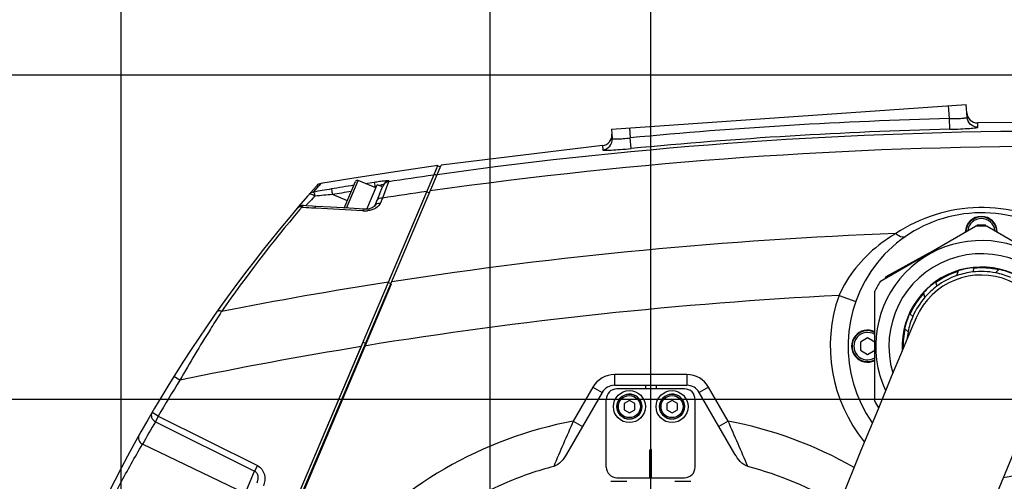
# Model space of a CAD drawing. Header units: millimetres. Extents: x 0 to 12486, y 0 to 8400.
# Tile 103 of 111: x 6408 to 6685, y 6526 to 6655. Entities that reach past the tile are written whole.
import ezdxf

# ---------------------------------------------------------------- set-up
doc = ezdxf.new("R2010")
doc.units = ezdxf.units.MM
doc.header["$LTSCALE"] = 653.4
doc.linetypes.add('CENTER', pattern=[0.6, 0.375, -0.075, 0.075, -0.075])
doc.layers.get('0').update_dxf_attribs({"linetype": 'CONTINUOUS'})
for name, color, linetype in [('03__ASM_ALL_CURVES', 7, 'CONTINUOUS'), ('1_DXF_AXIS', 7, 'CONTINUOUS'), ('304102000126DXF_CONTINUOUS_LINE', 7, 'CONTINUOUS'), ('304102000127DXF_CONTINUOUS_LINE', 7, 'CONTINUOUS'), ('304104000572DXF_CONTINUOUS_LINE', 7, 'CONTINUOUS'), ('304105000344DXF_CONTINUOUS_LINE', 7, 'CONTINUOUS'), ('304106000106DXF_CONTINUOUS_LINE', 7, 'CONTINUOUS'), ('304109000080DXF_CONTINUOUS_LINE', 7, 'CONTINUOUS'), ('304109000082DXF_CONTINUOUS_LINE', 7, 'CONTINUOUS'), ('304109000083DXF_CONTINUOUS_LINE', 7, 'CONTINUOUS'), ('501023000020DXF_CONTINUOUS_LINE', 7, 'CONTINUOUS'), ('501023000054DXF_CONTINUOUS_LINE', 7, 'CONTINUOUS'), ('501023000062DXF_CONTINUOUS_LINE', 7, 'CONTINUOUS'), ('501024000008DXF_CONTINUOUS_LINE', 7, 'CONTINUOUS'), ('504001000007DXF_CONTINUOUS_LINE', 7, 'CONTINUOUS'), ('504021000002DXF_CONTINUOUS_LINE', 7, 'CONTINUOUS'), ('604006000001DXF_CONTINUOUS_LINE', 7, 'CONTINUOUS'), ('604006000002DXF_CONTINUOUS_LINE', 7, 'CONTINUOUS'), ('DRW0004_DXF_DIMENSION', 7, 'CONTINUOUS'), ('R25-1800XIANDXF_CONTINUOUS_LINE', 7, 'CONTINUOUS')]:
    doc.layers.add(name, color=color, linetype=linetype)
doc.styles.get("Standard").update_dxf_attribs({"font": 'txt', "width": 0.7})
doc.dimstyles.new('DIMSTYLE_10', dxfattribs={"dimtxt": 100, "dimasz": 60, "dimexe": 1.5, "dimexo": 0, "dimgap": 1.25, "dimtad": 0, "dimtih": 1, "dimtoh": 1, "dimdsep": 46, "dimtxsty": 'Standard', "dimblk": '_FILLED', "dimblk1": '_FILLED', "dimblk2": '_FILLED', "dimcen": 0.09, "dimclrt": 5, "dimazin": 2, "dimtp": 0.1, "dimtm": 0.1, "dimtfac": 1, "dimtofl": 0, "dimtmove": 0, "dimatfit": 3, "dimldrblk": '_FILLED', "dimfxl": 0, "dimtolj": 1, "dimarcsym": 0})
doc.dimstyles.new('DIMSTYLE_13', dxfattribs={"dimtxt": 100, "dimasz": 60, "dimexe": 1.5, "dimexo": 0, "dimgap": 1.25, "dimtad": 0, "dimtih": 1, "dimtoh": 1, "dimdsep": 46, "dimtxsty": 'Standard', "dimblk": '_FILLED', "dimblk1": '_FILLED', "dimblk2": '_FILLED', "dimcen": 0.09, "dimclrt": 5, "dimazin": 2, "dimtp": 2, "dimtm": 2, "dimtfac": 1, "dimtofl": 0, "dimtmove": 0, "dimatfit": 3, "dimldrblk": '_FILLED', "dimfxl": 0, "dimtolj": 1, "dimarcsym": 0})
doc.dimstyles.new('DIMSTYLE_14', dxfattribs={"dimtxt": 100, "dimasz": 60, "dimexe": 1.5, "dimexo": 0, "dimgap": 1.25, "dimtad": 0, "dimtih": 1, "dimtoh": 1, "dimdsep": 46, "dimtxsty": 'Standard', "dimblk": '_FILLED', "dimblk1": '_FILLED', "dimblk2": '_FILLED', "dimcen": 0.09, "dimclrt": 5, "dimazin": 2, "dimtp": 0.3, "dimtm": 0.3, "dimtfac": 1, "dimtofl": 0, "dimtmove": 0, "dimatfit": 3, "dimldrblk": '_FILLED', "dimfxl": 0, "dimtolj": 1, "dimarcsym": 0})
doc.dimstyles.new('DIMSTYLE_2', dxfattribs={"dimtxt": 100, "dimasz": 60, "dimexe": 1.5, "dimexo": 0, "dimgap": 1.25, "dimtad": 1, "dimdsep": 46, "dimtxsty": 'Standard', "dimblk": '_FILLED', "dimblk1": '_FILLED', "dimblk2": '_FILLED', "dimcen": 0.09, "dimclrt": 5, "dimazin": 2, "dimtp": 0.5, "dimtm": 0.5, "dimtfac": 1, "dimtofl": 0, "dimtmove": 0, "dimatfit": 3, "dimldrblk": '_FILLED', "dimfxl": 0, "dimtolj": 1, "dimarcsym": 0})
doc.dimstyles.new('DIMSTYLE_6', dxfattribs={"dimtxt": 100, "dimasz": 60, "dimexe": 1.5, "dimexo": 0, "dimgap": 1.25, "dimtad": 1, "dimdsep": 46, "dimtxsty": 'Standard', "dimblk": '_FILLED', "dimblk1": '_FILLED', "dimblk2": '_FILLED', "dimcen": 0.09, "dimclrt": 5, "dimazin": 2, "dimtp": 0.3, "dimtm": 0.3, "dimtfac": 1, "dimtofl": 0, "dimtmove": 0, "dimatfit": 3, "dimldrblk": '_FILLED', "dimfxl": 0, "dimtolj": 1, "dimarcsym": 0})
doc.dimstyles.new('DIMSTYLE_8', dxfattribs={"dimtxt": 100, "dimasz": 60, "dimexe": 1.5, "dimexo": 0, "dimgap": 1.25, "dimtad": 1, "dimdec": 1, "dimdsep": 46, "dimtxsty": 'Standard', "dimblk": '_FILLED', "dimblk1": '_FILLED', "dimblk2": '_FILLED', "dimcen": 0.09, "dimclrt": 5, "dimazin": 2, "dimtp": 0.3, "dimtm": 0.3, "dimtfac": 1, "dimtdec": 1, "dimtofl": 0, "dimtmove": 0, "dimatfit": 3, "dimldrblk": '_FILLED', "dimfxl": 0, "dimtolj": 1, "dimarcsym": 0})
doc.dimstyles.new('DIMSTYLE_9', dxfattribs={"dimtxt": 100, "dimasz": 60, "dimexe": 1.5, "dimexo": 0, "dimgap": 1.25, "dimtad": 0, "dimtih": 1, "dimtoh": 1, "dimdsep": 46, "dimtxsty": 'Standard', "dimblk": '_FILLED', "dimblk1": '_FILLED', "dimblk2": '_FILLED', "dimcen": 0.09, "dimclrt": 5, "dimazin": 2, "dimtp": 1.2, "dimtm": 1.2, "dimtfac": 1, "dimtofl": 0, "dimtmove": 0, "dimatfit": 3, "dimldrblk": '_FILLED', "dimfxl": 0, "dimtolj": 1, "dimarcsym": 0})

# ---------------------------------------------------------------- blocks, each defined once
blk = doc.blocks.new('_FILLED')
at = {"color": 0, "linetype": 'ByBlock'}
blk.add_solid([(0, 0), (-1, 0.1167), (-1, -0.1167)], dxfattribs=at)
blk = doc.blocks.new('*D12')
at = {"layer": 'DRW0004_DXF_DIMENSION', "color": 2, "linetype": 'Continuous'}
for p, q in [((6436.31, 5944.41), (6436.31, 6725.31)), ((6585.31, 6675.96), (6585.31, 6725.31)), ((6436.31, 6695.31), (6131.27, 6695.31)), ((6131.27, 6695.31), (6510.81, 6695.31)), ((6685.31, 6695.31), (6510.81, 6695.31)), ((6585.31, 6695.31), (6685.31, 6695.31))]:
    blk.add_line(p, q, dxfattribs=at)
at = {"layer": 'DRW0004_DXF_DIMENSION', "color": 2, "linetype": 'Continuous', "xscale": 60, "yscale": 60, "zscale": 60}
blk.add_blockref('_FILLED', (6436.31, 6695.31), dxfattribs=at)
at = {"layer": 'DRW0004_DXF_DIMENSION', "color": 2, "linetype": 'Continuous', "xscale": 60, "yscale": 60, "zscale": 60, "rotation": 180}
blk.add_blockref('_FILLED', (6585.31, 6695.31), dxfattribs=at)
at = {"layer": 'DRW0004_DXF_DIMENSION', "color": 5, "linetype": 'Continuous', "insert": (6341.27, 6820.31), "char_height": 100, "width": 210, "attachment_point": 3, "line_spacing_factor": 0.9}
blk.add_mtext('149', dxfattribs=at)
blk = doc.blocks.new('*D13')
at = {"layer": 'DRW0004_DXF_DIMENSION', "color": 2, "linetype": 'Continuous'}
for p, q in [((6010.02, 6639.77), (6010.02, 6978.86)), ((6010.02, 6978.86), (6010.02, 6594.16)), ((6744.91, 6639.77), (5980.02, 6639.77)), ((6010.02, 6448.55), (6010.02, 6594.16)), ((7316.7, 6548.55), (5980.02, 6548.55)), ((6010.02, 6548.55), (6010.02, 6448.55))]:
    blk.add_line(p, q, dxfattribs=at)
at = {"layer": 'DRW0004_DXF_DIMENSION', "color": 2, "linetype": 'Continuous', "xscale": 60, "yscale": 60, "zscale": 60}
for p, rotation in [((6010.02, 6639.77), 270), ((6010.02, 6548.55), 90)]:
    blk.add_blockref('_FILLED', p, dxfattribs=dict(at, rotation=rotation))
at = {"layer": 'DRW0004_DXF_DIMENSION', "color": 5, "linetype": 'Continuous', "insert": (5885.02, 6698.86), "char_height": 100, "width": 280, "attachment_point": 1, "rotation": 90, "line_spacing_factor": 0.9}
blk.add_mtext('91.2', dxfattribs=at)
blk = doc.blocks.new('*D14')
at = {"layer": 'DRW0004_DXF_DIMENSION', "color": 2, "linetype": 'Continuous'}
for p, q in [((5755.84, 6548.55), (5755.84, 6648.55)), ((5755.84, 6648.55), (5755.84, 6488.55)), ((7316.7, 6548.55), (5725.84, 6548.55)), ((5755.84, 6118.27), (5755.84, 6488.55)), ((6162.72, 6428.55), (5725.84, 6428.55)), ((5755.84, 6428.55), (5755.84, 6118.27))]:
    blk.add_line(p, q, dxfattribs=at)
at = {"layer": 'DRW0004_DXF_DIMENSION', "color": 2, "linetype": 'Continuous', "xscale": 60, "yscale": 60, "zscale": 60}
for p, rotation in [((5755.84, 6548.55), 270), ((5755.84, 6428.55), 90)]:
    blk.add_blockref('_FILLED', p, dxfattribs=dict(at, rotation=rotation))
at = {"layer": 'DRW0004_DXF_DIMENSION', "color": 5, "linetype": 'Continuous', "insert": (5630.84, 6328.27), "char_height": 100, "width": 210, "attachment_point": 3, "rotation": 90, "line_spacing_factor": 0.9}
blk.add_mtext('120', dxfattribs=at)
blk = doc.blocks.new('*D27')
at = {"layer": 'DRW0004_DXF_DIMENSION', "color": 2, "linetype": 'Continuous'}
blk.add_line((6585.31, 7291.93), (8725.51, 7291.93), dxfattribs=at)
at = {"layer": 'DRW0004_DXF_DIMENSION', "color": 5, "linetype": 'Continuous', "insert": (8775.51, 7416.93), "char_height": 100, "width": 490, "attachment_point": 1, "line_spacing_factor": 0.9}
blk.add_mtext('2240.38', dxfattribs=at)
blk = doc.blocks.new('*D28')
at = {"layer": 'DRW0004_DXF_DIMENSION', "color": 2, "linetype": 'Continuous'}
for p, q in [((6665.09, 7522.51), (6665.09, 7558.67)), ((6540.12, 7345.86), (6665.09, 7522.51)), ((6540.12, 5925.75), (6540.12, 7345.86))]:
    blk.add_line(p, q, dxfattribs=at)
at = {"layer": 'DRW0004_DXF_DIMENSION', "color": 5, "linetype": 'Continuous', "insert": (6540.09, 7608.67), "char_height": 100, "width": 420, "attachment_point": 1, "rotation": 90, "line_spacing_factor": 0.9}
blk.add_mtext('103.81', dxfattribs=at)
blk = doc.blocks.new('*D29')
at = {"layer": 'DRW0004_DXF_DIMENSION', "color": 2, "linetype": 'Continuous'}
blk.add_line((6436.31, 5944.41), (6436.31, 7558.67), dxfattribs=at)
at = {"layer": 'DRW0004_DXF_DIMENSION', "color": 5, "linetype": 'Continuous', "insert": (6311.31, 7608.67), "char_height": 100, "width": 70, "attachment_point": 1, "rotation": 90, "line_spacing_factor": 0.9}
blk.add_mtext('0', dxfattribs=at)
blk = doc.blocks.new('*D30')
at = {"layer": 'DRW0004_DXF_DIMENSION', "color": 2, "linetype": 'Continuous'}
blk.add_line((8288.69, 5588.55), (8288.69, 7558.67), dxfattribs=at)
at = {"layer": 'DRW0004_DXF_DIMENSION', "color": 5, "linetype": 'Continuous', "insert": (8163.69, 7608.67), "char_height": 100, "width": 490, "attachment_point": 1, "rotation": 90, "line_spacing_factor": 0.9}
blk.add_mtext('1852.38', dxfattribs=at)
blk = doc.blocks.new('*D31')
at = {"layer": 'DRW0004_DXF_DIMENSION', "color": 2, "linetype": 'Continuous'}
blk.add_line((5421.73, 6389), (5421.73, 7558.67), dxfattribs=at)
at = {"layer": 'DRW0004_DXF_DIMENSION', "color": 5, "linetype": 'Continuous', "insert": (5296.73, 7608.67), "char_height": 100, "width": 490, "attachment_point": 1, "rotation": 90, "line_spacing_factor": 0.9}
blk.add_mtext('1014.58', dxfattribs=at)
blk = doc.blocks.new('*D32')
at = {"layer": 'DRW0004_DXF_DIMENSION', "color": 2, "linetype": 'Continuous'}
blk.add_line((4881.93, 5588.55), (4881.93, 7558.67), dxfattribs=at)
at = {"layer": 'DRW0004_DXF_DIMENSION', "color": 5, "linetype": 'Continuous', "insert": (4756.93, 7608.67), "char_height": 100, "width": 490, "attachment_point": 1, "rotation": 90, "line_spacing_factor": 0.9}
blk.add_mtext('1554.38', dxfattribs=at)

msp = doc.modelspace()

# ---------------------------------------------------------------- linework, layer by layer
at = {"color": 2, "linetype": 'Continuous'}
msp.add_arc((6585.31, 5588.549), 1703.38, 290, 180, dxfattribs=at)
at = {"layer": '03__ASM_ALL_CURVES', "color": 4, "linetype": 'Continuous'}
for p in [(6585.31, 5588.549), (7440.31, 6548.549)]:
    msp.add_line(p, (6585.31, 6548.549), dxfattribs=at)
msp.add_arc((6585.31, 5588.549), 1703.38, 290, 180, dxfattribs=at)
at = {"layer": '1_DXF_AXIS', "color": 7, "linetype": 'CENTER'}
msp.add_line((6585.31, 6428.549), (6585.31, 6675.962), dxfattribs=at)
at = {"layer": '304102000126DXF_CONTINUOUS_LINE', "color": 7, "linetype": 'Continuous'}
for p, q in [((6574.31, 6624.549), (6674.067, 6631.524)), ((6674.32, 6627.908), (6674.067, 6631.524)), ((6703.823, 6626.543), (6677.284, 6626.326)), ((6574.31, 6624.549), (6574.493, 6621.935)), ((6571.723, 6619.938), (6526.382, 6614.468)), ((6440.278, 6411.618), (6526.382, 6614.468)), ((6571.656, 6550.549), (6561.649, 6533.216)), ((6575.12, 6552.549), (6595.501, 6552.549)), ((6583.81, 6552.549), (6583.81, 6551.549)), ((6586.81, 6552.549), (6586.81, 6551.549)), ((6608.972, 6533.216), (6598.965, 6550.549))]:
    msp.add_line(p, q, dxfattribs=at)
at = {"layer": '304102000126DXF_CONTINUOUS_LINE', "color": 9, "linetype": 'Continuous'}
for p, q in [((6669.335, 6627.526), (6669.079, 6631.176)), ((6669.409, 6624.532), (6669.334, 6627.526)), ((6677.368, 6625.122), (6677.284, 6626.326)), ((6579.298, 6624.898), (6579.493, 6622.101)), ((6571.723, 6619.938), (6571.806, 6618.745)), ((6579.78, 6619.12), (6579.494, 6622.101)), ((6638.275, 6577.812), (6642.985, 6576.134)), ((6575.12, 6555.549), (6575.12, 6552.549)), ((6595.501, 6555.549), (6575.12, 6555.549)), ((6595.501, 6555.549), (6595.501, 6552.549)), ((6569.058, 6552.049), (6563.537, 6542.487)), ((6569.058, 6552.049), (6571.656, 6550.549)), ((6601.563, 6552.049), (6598.965, 6550.549)), ((6607.084, 6542.487), (6601.563, 6552.049)), ((6563.537, 6542.487), (6566.135, 6540.987)), ((6607.084, 6542.487), (6604.485, 6540.987))]:
    msp.add_line(p, q, dxfattribs=at)
at = {"layer": '304102000126DXF_CONTINUOUS_LINE', "color": 7, "linetype": 'Continuous'}
for centre, radius, start, end in [((6677.228, 6629.326), 3, 184.00034, 271.07023), ((6571.417, 6622.922), 3, 275.85065, 4), ((6575.12, 6548.549), 4, 90, 150), ((6595.501, 6548.549), 4, 30, 90), ((6585.129, 6428.116), 105.285, 59.65395, 74.87092)]:
    msp.add_arc(centre, radius, start, end, dxfattribs=at)
at = {"layer": '304102000126DXF_CONTINUOUS_LINE', "color": 9, "linetype": 'Continuous'}
for centre, radius, start, end in [((6700.946, 5357.31), 1270.61, 91.425619, 95.485091), ((6700.908, 5356.195), 1267.796, 90.034658, 97.964948), ((6700.945, 5357.33), 1267.594, 91.425621, 95.485097), ((6700.718, 5358.246), 1261.477, 90.025993, 98.085538), ((6700.718, 5358.246), 1237.819, 92.149588, 98.748038), ((6678.31, 6563.549), 42.5, 275.62652, 21.73669), ((6700.718, 5358.246), 1221.163, 92.931052, 99.232868), ((6678.31, 6563.549), 42.5, 160.39338, 219.24162), ((6575.12, 6548.549), 7, 90, 150), ((6595.501, 6548.549), 7, 30, 90), ((7525.217, 6117.79), 1051.283, 156.172782, 156.929358), ((5650.554, 6120.024), 1045.669, 23.068606, 23.829243), ((6585.041, 6427.818), 116.769, 60.49761, 79.11912)]:
    msp.add_arc(centre, radius, start, end, dxfattribs=at)
for points, knots in [([(6669.335, 6627.526), (6669.973, 6627.525), (6671.119, 6627.55), (6672.779, 6627.585), (6673.571, 6627.756), (6674.329, 6627.776), (6674.32, 6627.908)], [0, 0, 0, 0, 0.3813012, 0.7044919, 0.9205262, 1, 1, 1, 1]), ([(6677.368, 6625.122), (6676.627, 6625.108), (6675.075, 6625.675), (6674.371, 6627.169), (6674.32, 6627.908)], [0, 0, 0, 0, 0.5002019, 1, 1, 1, 1]), ([(6669.409, 6624.532), (6670.427, 6624.557), (6672.328, 6624.617), (6674.711, 6624.767), (6676.436, 6624.876), (6677.071, 6625.022), (6677.372, 6625.066), (6677.368, 6625.122)], [0, 0, 0, 0, 0.3817903, 0.7054756, 0.9218485, 0.9790069, 1, 1, 1, 1]), ([(6571.806, 6618.745), (6572.552, 6618.821), (6574.042, 6619.588), (6574.545, 6621.187), (6574.493, 6621.935)], [0, 0, 0, 0, 0.5002003, 1, 1, 1, 1]), ([(6574.493, 6621.935), (6574.502, 6621.801), (6575.252, 6621.869), (6576.066, 6621.783), (6577.717, 6621.931), (6578.859, 6622.031), (6579.493, 6622.101)], [0, 0, 0, 0, 0.0800114, 0.296091, 0.6189824, 1, 1, 1, 1]), ([(6571.806, 6618.745), (6571.809, 6618.688), (6572.113, 6618.683), (6572.764, 6618.613), (6574.487, 6618.715), (6576.872, 6618.853), (6578.766, 6619.022), (6579.78, 6619.12)], [0, 0, 0, 0, 0.0210942, 0.0783408, 0.2947313, 0.6183093, 1, 1, 1, 1]), ([(6701.139, 6596.065), (6694.227, 6600.371), (6677.539, 6605.025), (6661.035, 6599.754), (6654.289, 6595.194)], [0, 0, 0, 0, 0.5000033, 1, 1, 1, 1]), ([(6654.289, 6595.194), (6652.617, 6594.223), (6646.016, 6589.805), (6640.678, 6583.323), (6638.274, 6577.81)], [0, 0, 0, 0, 0.2432729, 1, 1, 1, 1]), ([(6654.288, 6595.194), (6654.541, 6594.989), (6655.284, 6594.444), (6656.476, 6594.043), (6657.004, 6594.408)], [0, 0, 0, 0, 0.3364703, 1, 1, 1, 1]), ([(6563.537, 6542.487), (6550.904, 6540.073), (6526.273, 6530.948), (6506.035, 6514.204), (6497.616, 6504.481)], [0, 0, 0, 0, 0.5, 1, 1, 1, 1])]:
    msp.add_open_spline(points, degree=3, knots=knots, dxfattribs=at)
at = {"layer": '304102000126DXF_CONTINUOUS_LINE', "color": 7, "linetype": 'Continuous'}
for points in [[(6561.649, 6533.216), (6560.812, 6531.766), (6559.629, 6530.188), (6558.013, 6529.752)], [(6612.608, 6529.752), (6610.991, 6530.188), (6609.809, 6531.766), (6608.972, 6533.216)]]:
    msp.add_open_spline(points, degree=3, dxfattribs=at)
msp.add_open_spline([(6558.013, 6529.752), (6553.531, 6528.543), (6536.013, 6522.565), (6520.154, 6511.816), (6510.463, 6501.931)], degree=3, knots=[0, 0, 0, 0, 0.251137, 1, 1, 1, 1], dxfattribs=at)
at = {"layer": '304102000127DXF_CONTINUOUS_LINE', "color": 7, "linetype": 'Continuous'}
for p, q in [((6524.497, 6612.073), (6525.459, 6614.339)), ((6510.108, 6608.886), (6509.867, 6608.318)), ((6508.995, 6606.264), (6507.583, 6602.937)), ((6511.529, 6581.522), (6522.319, 6606.943)), ((6484.758, 6601.039), (6484.751, 6601.031)), ((6485.051, 6601.385), (6485.029, 6601.359)), ((6485.922, 6602.409), (6485.656, 6602.098)), ((6491.073, 6602.853), (6490.204, 6602.904)), ((6504.945, 6602.037), (6504.693, 6602.047)), ((6439.58, 6412.021), (6504.386, 6564.695))]:
    msp.add_line(p, q, dxfattribs=at)
at = {"layer": '304102000127DXF_CONTINUOUS_LINE', "color": 9, "linetype": 'Continuous'}
for p, q in [((6492.532, 6609.302), (6491.703, 6608.363)), ((6492.532, 6609.301), (6491.905, 6608.595)), ((6505.012, 6609.292), (6507.511, 6609.685)), ((6505.012, 6609.294), (6507.511, 6609.685)), ((6511.518, 6609.764), (6509.817, 6605.194)), ((6511.518, 6609.764), (6510.941, 6608.214)), ((6511.651, 6610.078), (6511.518, 6609.764)), ((6491.905, 6608.595), (6490.394, 6606.877)), ((6491.703, 6608.363), (6490.394, 6606.877)), ((6499.972, 6604.459), (6495.768, 6606.169)), ((6488.219, 6603.022), (6488.522, 6603.335)), ((6509.817, 6605.194), (6509.187, 6603.693)), ((6491.046, 6602.387), (6490.704, 6602.406)), ((6452.882, 6553.996), (6451.187, 6555.057)), ((6446.746, 6543.863), (6445.02, 6544.874)), ((6446.746, 6543.863), (6445.974, 6542.312)), ((6445.974, 6542.312), (6473.891, 6528.416)), ((6446.746, 6543.863), (6474.663, 6529.967)), ((6471.229, 6522.145), (6442.346, 6535.983)), ((6471.229, 6522.145), (6473.891, 6528.416)), ((6474.663, 6529.967), (6473.891, 6528.416))]:
    msp.add_line(p, q, dxfattribs=at)
at = {"layer": '304102000127DXF_CONTINUOUS_LINE', "color": 7, "linetype": 'Continuous'}
for points in [[(6525.459, 6614.339), (6514.106, 6612.702), (6501.825, 6610.813), (6492.532, 6609.301)], [(6490.204, 6602.904), (6488.492, 6603.027), (6487.625, 6603.102)], [(6504.693, 6602.047), (6500.437, 6602.315), (6495.332, 6602.617), (6491.073, 6602.853)], [(6507.582, 6602.937), (6507.526, 6602.861), (6507.233, 6602.615), (6506.672, 6602.333), (6505.874, 6602.113), (6504.945, 6602.037)]]:
    msp.add_lwpolyline(points, dxfattribs=at)
at = {"layer": '304102000127DXF_CONTINUOUS_LINE', "color": 9, "linetype": 'Continuous'}
for centre, radius, start, end in [((6700.654, 5358.49), 1265.488, 98.010196, 98.595477), ((6699.573, 5374.514), 1250.014, 99.103071, 99.397395), ((6512.872, 6599.7), 9.783, 112.4292, 113.26161), ((6510.583, 6605.905), 3.168, 105.74776, 107.87272), ((6556.541, 6238.333), 374.433, 99.38706, 100.17526), ((6515.672, 6345.167), 261.76, 94.36086, 95.43185), ((6699.533, 5374.976), 1247.941, 99.149394, 99.397377), ((6518.617, 6587.563), 23.215, 117.41669, 117.80023), ((6518.128, 6588.507), 22.152, 116.9168, 117.41776), ((6700.718, 5358.246), 1261.475, 98.127976, 98.704069), ((6675.205, 6422.501), 259.907, 135.35587, 135.91187), ((6668.418, 6429.213), 250.361, 135.15956, 135.35716), ((6792.24, 6344.672), 399.533, 139.91879, 145.08667), ((6791.383, 6345.389), 398.415, 139.77763, 139.91836), ((6495.617, 6692.792), 90.519, 264.64887, 264.90853), ((6495.878, 6695.866), 93.604, 264.91641, 266.83125), ((6421.942, 5364.654), 1239.661, 86.189636, 86.804446), ((6504.772, 6608.329), 6.77, 266.20145, 269.39986), ((6504.775, 6608.514), 6.955, 269.38955, 277.33157), ((6700.718, 5358.246), 1237.819, 98.791594, 100.995995), ((6810.472, 6350.348), 411.511, 147.18803, 147.30783), ((6700.718, 5358.246), 1221.163, 99.277252, 101.709544), ((6790.215, 6342.783), 398, 147.9483, 149.6536), ((6789.429, 6341.24), 397.984, 149.65359, 150.70382)]:
    msp.add_arc(centre, radius, start, end, dxfattribs=at)
at = {"layer": '304102000127DXF_CONTINUOUS_LINE', "color": 7, "linetype": 'Continuous'}
for centre, radius, start, end in [((6790.215, 6342.783), 400, 138.34144, 156.10939), ((6492.86, 6607.329), 2, 99.44859, 138.34172), ((6487.443, 6601.111), 2, 84.68795, 139.52892)]:
    msp.add_arc(centre, radius, start, end, dxfattribs=at)
at = {"layer": '304102000127DXF_CONTINUOUS_LINE', "color": 9, "linetype": 'Continuous'}
for points, knots in [([(6507.511, 6609.685), (6508.02, 6609.764), (6508.941, 6609.893), (6510.377, 6610.092), (6510.934, 6610.08), (6511.69, 6610.172), (6511.651, 6610.078)], [0, 0, 0, 0, 0.3706111, 0.7000374, 0.9271209, 1, 1, 1, 1]), ([(6507.511, 6609.685), (6507.531, 6609.64), (6507.601, 6609.099), (6507.713, 6608.58), (6507.79, 6608.099)], [0, 0, 0, 0, 0.0914889, 1, 1, 1, 1]), ([(6509.139, 6608.744), (6509.22, 6608.777), (6509.376, 6608.839), (6509.535, 6608.895), (6509.611, 6608.92)], [0, 0, 0, 0, 0.5207802, 1, 1, 1, 1]), ([(6509.724, 6608.954), (6509.829, 6608.983), (6509.993, 6609.095), (6510.124, 6608.925), (6510.108, 6608.886)], [0, 0, 0, 0, 0.7228693, 1, 1, 1, 1]), ([(6489.22, 6606.226), (6489.281, 6606.295), (6489.911, 6606.496), (6490.48, 6606.056), (6490.893, 6605.751)], [0, 0, 0, 0, 0.1524438, 1, 1, 1, 1]), ([(6490.394, 6606.877), (6490.526, 6606.861), (6490.699, 6606.358), (6490.808, 6606.02), (6490.893, 6605.751)], [0, 0, 0, 0, 0.3204837, 1, 1, 1, 1]), ([(6495.47, 6607.752), (6495.492, 6607.708), (6495.567, 6607.166), (6495.686, 6606.65), (6495.768, 6606.169)], [0, 0, 0, 0, 0.0915764, 1, 1, 1, 1]), ([(6487.176, 6602.668), (6487.241, 6602.785), (6487.333, 6602.978), (6487.543, 6603.11), (6487.626, 6603.102)], [0, 0, 0, 0, 0.6168817, 1, 1, 1, 1]), ([(6509.187, 6603.693), (6509.105, 6603.497), (6508.57, 6602.651), (6507.634, 6602.144), (6506.901, 6601.898)], [0, 0, 0, 0, 0.2157874, 1, 1, 1, 1]), ([(6486.66, 6602.759), (6486.535, 6602.766), (6486.234, 6602.761), (6486.157, 6602.452), (6486.168, 6602.325)], [0, 0, 0, 0, 0.4968782, 1, 1, 1, 1]), ([(6487.176, 6602.668), (6487.09, 6602.689), (6486.919, 6602.728), (6486.746, 6602.754), (6486.66, 6602.759)], [0, 0, 0, 0, 0.5060305, 1, 1, 1, 1]), ([(6490.704, 6602.406), (6490.749, 6602.524), (6490.821, 6602.705), (6491, 6602.857), (6491.073, 6602.853)], [0, 0, 0, 0, 0.6344205, 1, 1, 1, 1]), ([(6504.323, 6601.574), (6504.369, 6601.699), (6504.438, 6601.885), (6504.619, 6602.052), (6504.693, 6602.047)], [0, 0, 0, 0, 0.6427148, 1, 1, 1, 1]), ([(6464.616, 6573.339), (6464.471, 6573.389), (6464.028, 6573.515), (6463.422, 6573.448), (6463.235, 6573.183)], [0, 0, 0, 0, 0.3213157, 1, 1, 1, 1]), ([(6464.15, 6572.616), (6463.234, 6571.189), (6459.353, 6565.059), (6455.634, 6558.826), (6452.882, 6553.996)], [0, 0, 0, 0, 0.2337118, 1, 1, 1, 1]), ([(6445.02, 6544.874), (6444.785, 6544.473), (6444.736, 6543.335), (6445.508, 6542.554), (6445.974, 6542.312)], [0, 0, 0, 0, 0.4694227, 1, 1, 1, 1]), ([(6441.374, 6538.513), (6441.147, 6538.108), (6441.119, 6536.98), (6441.888, 6536.218), (6442.346, 6535.983)], [0, 0, 0, 0, 0.4743021, 1, 1, 1, 1]), ([(6434.498, 6521.778), (6435.022, 6522.798), (6437.526, 6527.594), (6440.173, 6532.315), (6442.346, 6535.983)], [0, 0, 0, 0, 0.2119367, 1, 1, 1, 1]), ([(6473.891, 6528.416), (6474.176, 6528.268), (6475.04, 6527.289), (6474.861, 6525.85), (6474.509, 6525.022)], [0, 0, 0, 0, 0.2629856, 1, 1, 1, 1]), ([(6474.663, 6529.967), (6475.613, 6529.493), (6477.056, 6527.52), (6476.771, 6525.23), (6476.35, 6524.24)], [0, 0, 0, 0, 0.4967966, 1, 1, 1, 1])]:
    msp.add_open_spline(points, degree=3, knots=knots, dxfattribs=at)
for points in [[(6511.518, 6609.764), (6510.875, 6609.669), (6510.229, 6609.171), (6509.975, 6608.573)], [(6511.651, 6610.078), (6511.008, 6609.983), (6510.362, 6609.485), (6510.108, 6608.886)], [(6490.394, 6606.877), (6489.998, 6606.813), (6489.47, 6606.591), (6489.403, 6606.196)], [(6509.187, 6603.692), (6508.598, 6603.744), (6507.814, 6603.481), (6507.582, 6602.937)], [(6509.817, 6605.194), (6509.227, 6605.242), (6508.445, 6604.97), (6508.214, 6604.424)], [(6506.901, 6601.898), (6506.5, 6601.763), (6506.082, 6601.67), (6505.662, 6601.616)]]:
    msp.add_open_spline(points, degree=3, dxfattribs=at)
at = {"layer": '304104000572DXF_CONTINUOUS_LINE', "color": 7, "linetype": 'Continuous'}
msp.add_arc((6678.31, 6563.549), 37.5, 279.6404, 215.09555, dxfattribs=at)
at = {"layer": '304105000344DXF_CONTINUOUS_LINE', "color": 7, "linetype": 'Continuous'}
for p, q in [((6594.81, 6551.549), (6575.81, 6551.549)), ((6572.81, 6529.549), (6572.81, 6548.549)), ((6597.81, 6529.549), (6597.81, 6548.549)), ((6585.06, 6526.549), (6585.06, 6534.299)), ((6585.56, 6526.549), (6585.56, 6534.299)), ((6575.81, 6526.549), (6594.81, 6526.549))]:
    msp.add_line(p, q, dxfattribs=at)
for centre, radius, start, end in [((6575.81, 6548.549), 3, 90, 180), ((6594.81, 6548.549), 3, 0, 90), ((6585.31, 6534.299), 0.25, 0, 180), ((6575.81, 6529.549), 3, 180, 270), ((6594.81, 6529.549), 3, 270, 360)]:
    msp.add_arc(centre, radius, start, end, dxfattribs=at)
at = {"layer": '304106000106DXF_CONTINUOUS_LINE', "color": 7, "linetype": 'Continuous'}
for p, q in [((6526.142, 6613.902), (6525.406, 6614.215)), ((6452.104, 6441.526), (6525.161, 6613.637)), ((6453.024, 6441.135), (6512.432, 6581.09))]:
    msp.add_line(p, q, dxfattribs=at)
at = {"layer": '304106000106DXF_CONTINUOUS_LINE', "color": 9, "linetype": 'Continuous'}
for p, q in [((6524.425, 6611.903), (6525.161, 6611.59)), ((6522.319, 6606.943), (6523.055, 6606.63)), ((6511.511, 6581.48), (6512.247, 6581.168)), ((6504.386, 6564.695), (6505.306, 6564.304))]:
    msp.add_line(p, q, dxfattribs=at)
at = {"layer": '304109000080DXF_CONTINUOUS_LINE', "color": 7, "linetype": 'Continuous'}
for p, q in [((6663.571, 6589.68), (6651.438, 6582.996)), ((6671.467, 6583.402), (6671.85, 6584.833)), ((6676.208, 6585.641), (6675.877, 6584.407)), ((6682.31, 6584.164), (6683.312, 6585.166)), ((6651.438, 6582.996), (6651.15, 6582.509)), ((6665.435, 6581.66), (6665.774, 6580.396)), ((6662.457, 6577.321), (6662.09, 6578.689)), ((6658.126, 6572.774), (6659.03, 6571.871)), ((6657.695, 6567.549), (6656.648, 6568.596))]:
    msp.add_line(p, q, dxfattribs=at)
at = {"layer": '304109000080DXF_CONTINUOUS_LINE', "color": 9, "linetype": 'Continuous'}
for start, end in [(107.27905, 125.62347), (77.27905, 95.62347), (137.27905, 155.62347), (167.27905, 181.57492)]:
    msp.add_arc((6678.31, 6563.549), 22, start, end, dxfattribs=at)
at = {"layer": '304109000080DXF_CONTINUOUS_LINE', "color": 7, "linetype": 'Continuous'}
for start, end in [(79.01942, 96.65382), (109.01942, 126.65382), (139.01942, 156.65382), (169.01942, 174.8085)]:
    msp.add_arc((6678.31, 6563.549), 21, start, end, dxfattribs=at)
at = {"layer": '304109000082DXF_CONTINUOUS_LINE', "color": 7, "linetype": 'Continuous'}
for radius, start, end in [(21, 96.64812, 109.01394), (22.155, 95.50416, 107.07725), (21, 66.6563, 79.03131), (22.155, 65.49879, 77.10928), (22.155, 125.52572, 137.03294), (21, 126.6573, 139.01739), (22.155, 155.52049, 167.0694), (21, 156.65434, 169.01853)]:
    msp.add_arc((6678.31, 6563.549), radius, start, end, dxfattribs=at)
at = {"layer": '304109000083DXF_CONTINUOUS_LINE', "color": 7, "linetype": 'Continuous'}
for p, q in [((6649.92, 6581.799), (6676.7, 6597.26)), ((6679.92, 6597.26), (6706.7, 6581.799)), ((6648.31, 6548.087), (6648.31, 6579.01))]:
    msp.add_line(p, q, dxfattribs=at)
for radius, start, end in [(33.75, 87.26604, 92.73396), (26, 297.60716, 196.83674), (22.25, 311.3521, 182.93922), (33.75, 147.26604, 152.73396), (33.75, 207.26604, 211.01007)]:
    msp.add_arc((6678.31, 6563.549), radius, start, end, dxfattribs=at)
at = {"layer": '304109000083DXF_CONTINUOUS_LINE', "color": 9, "linetype": 'Continuous'}
msp.add_arc((6678.31, 6563.549), 29.706, 289.62401, 204.90718, dxfattribs=at)
at = {"layer": '501023000020DXF_CONTINUOUS_LINE', "color": 7, "linetype": 'Continuous'}
for p, q in [((6579.31, 6548.281), (6577.81, 6547.415)), ((6580.81, 6547.415), (6579.31, 6548.281)), ((6591.31, 6548.281), (6589.81, 6547.415)), ((6592.81, 6547.415), (6591.31, 6548.281)), ((6577.81, 6547.415), (6577.81, 6545.683)), ((6577.81, 6545.683), (6579.31, 6544.817)), ((6579.31, 6544.817), (6580.81, 6545.683)), ((6580.81, 6545.683), (6580.81, 6547.415)), ((6589.81, 6547.415), (6589.81, 6545.683)), ((6589.81, 6545.683), (6591.31, 6544.817)), ((6591.31, 6544.817), (6592.81, 6545.683)), ((6592.81, 6545.683), (6592.81, 6547.415))]:
    msp.add_line(p, q, dxfattribs=at)
for centre in [(6579.31, 6546.549), (6591.31, 6546.549)]:
    msp.add_circle(centre, 3.5, dxfattribs=at)
at = {"layer": '501023000020DXF_CONTINUOUS_LINE', "color": 9, "linetype": 'Continuous'}
for centre in [(6579.31, 6546.549), (6591.31, 6546.549)]:
    msp.add_circle(centre, 3.1, dxfattribs=at)
at = {"layer": '501023000054DXF_CONTINUOUS_LINE', "color": 7, "linetype": 'Continuous'}
for p, q in [((6499.096, 6602.394), (6502.245, 6609.815)), ((6508.003, 6608.022), (6503.032, 6610.132))]:
    msp.add_line(p, q, dxfattribs=at)
at = {"layer": '501023000054DXF_CONTINUOUS_LINE', "color": 9, "linetype": 'Continuous'}
msp.add_line((6499.732, 6602.357), (6503.032, 6610.132), dxfattribs=at)
at = {"layer": '501023000054DXF_CONTINUOUS_LINE', "color": 7, "linetype": 'Continuous'}
msp.add_arc((6502.798, 6609.58), 0.6, 67, 157, dxfattribs=at)
at = {"layer": '501023000062DXF_CONTINUOUS_LINE', "color": 7, "linetype": 'Continuous'}
for p, q in [((6677.156, 6597.549), (6676.995, 6597.271)), ((6679.465, 6597.549), (6677.156, 6597.549)), ((6679.625, 6597.271), (6679.465, 6597.549)), ((6646.31, 6565.858), (6644.31, 6564.704)), ((6644.31, 6564.704), (6644.31, 6562.394)), ((6648.31, 6564.704), (6646.31, 6565.858)), ((6644.31, 6562.394), (6646.31, 6561.239)), ((6646.31, 6561.239), (6648.31, 6562.394))]:
    msp.add_line(p, q, dxfattribs=at)
for centre, start, end in [((6678.31, 6595.549), 1.70756, 178.29273), ((6646.31, 6563.549), 62.67148, 297.32827)]:
    msp.add_arc(centre, 4.36, start, end, dxfattribs=at)
at = {"layer": '501023000062DXF_CONTINUOUS_LINE', "color": 9, "linetype": 'Continuous'}
for centre, start, end in [((6678.31, 6595.549), 6.37885, 173.62086), ((6646.31, 6563.549), 58.77474, 301.22461)]:
    msp.add_arc(centre, 3.86, start, end, dxfattribs=at)
at = {"layer": '501024000008DXF_CONTINUOUS_LINE', "color": 7, "linetype": 'Continuous'}
for p, q in [((6574.06, 6525.549), (6578.56, 6525.549)), ((6592.06, 6525.549), (6596.56, 6525.549))]:
    msp.add_line(p, q, dxfattribs=at)
at = {"layer": '504001000007DXF_CONTINUOUS_LINE', "color": 7, "linetype": 'Continuous'}
for centre in [(6579.31, 6546.549), (6591.31, 6546.549)]:
    msp.add_circle(centre, 4.5, dxfattribs=at)
at = {"layer": '504021000002DXF_CONTINUOUS_LINE', "color": 7, "linetype": 'Continuous'}
for p, q in [((6505.481, 6602.081), (6508.394, 6608.943)), ((6509.867, 6608.318), (6508.394, 6608.943)), ((6508.995, 6606.264), (6509.867, 6608.318))]:
    msp.add_line(p, q, dxfattribs=at)
at = {"layer": '604006000001DXF_CONTINUOUS_LINE', "color": 7, "linetype": 'Continuous'}
for centre in [(6579.31, 6546.549), (6591.31, 6546.549)]:
    msp.add_arc(centre, 3.5, 275.34465, 270, dxfattribs=at)
at = {"layer": '604006000002DXF_CONTINUOUS_LINE', "color": 7, "linetype": 'Continuous'}
for centre, start, end in [((6678.31, 6595.549), 0.56204, 179.43796), ((6646.31, 6563.549), 63.59835, 296.40165)]:
    msp.add_arc(centre, 4.5, start, end, dxfattribs=at)
at = {"layer": 'R25-1800XIANDXF_CONTINUOUS_LINE', "color": 7, "linetype": 'Continuous'}
for p, q in [((6657.671, 6566.1), (6655.86, 6561.784)), ((6655.86, 6561.784), (6652.973, 6554.883))]:
    msp.add_line(p, q, dxfattribs=at)
for points in [[(6659.972, 6571.53), (6659.675, 6570.836), (6658.961, 6569.152), (6657.671, 6566.1)], [(6652.973, 6554.883), (6649.269, 6545.867), (6644.462, 6534.18), (6638.683, 6519.93), (6632.168, 6503.705), (6625.183, 6486.057), (6617.944, 6467.458), (6610.5, 6448.04), (6602.927, 6427.901), (6595.261, 6407.08), (6587.587, 6385.715), (6579.974, 6363.893), (6572.555, 6341.873), (6565.551, 6320.19), (6559.177, 6299.416), (6553.484, 6279.668), (6548.421, 6260.624), (6544.001, 6242.062)], [(6579.732, 6216.741), (6582.139, 6229.233), (6585.36, 6243.373), (6589.022, 6257.864), (6593.08, 6272.723), (6597.528, 6288.053), (6602.416, 6304.069), (6607.913, 6321.318), (6614.219, 6340.359), (6621.056, 6360.301), (6628.098, 6380.238), (6635.23, 6399.916), (6642.359, 6419.156), (6649.397, 6437.773), (6656.281, 6455.692), (6662.945, 6472.749), (6669.324, 6488.88), (6675.351, 6503.934), (6680.913, 6517.668), (6685.758, 6529.512), (6689.644, 6538.847), (6692.544, 6545.819)]]:
    msp.add_lwpolyline(points, dxfattribs=at)
msp.add_arc((6678.31, 6563.549), 20, 337.22972, 156.48028, dxfattribs=at)

# ---------------------------------------------------------------- dimensions: what is measured, and where the dimension line sits
at = {"layer": 'DRW0004_DXF_DIMENSION', "color": 2, "linetype": 'Continuous'}
for feature_location, offset, dtype, origin, dimstyle, override, picture, middle in [((4881.93, 5588.549), (0, 1970.12), 1, (6436.31, 5588.549), 'DIMSTYLE_9', {"dimgap": 24.999986, "dimtad": 1, "dimtih": 0, "dimtoh": 0}, '*D32', (4806.931, 7864.606)), ((5421.733, 6389.001), (0, 1169.668), 1, (6436.31, 6389.001), 'DIMSTYLE_9', {"dimgap": 24.999986, "dimtad": 1, "dimtih": 0, "dimtoh": 0}, '*D31', (5346.734, 7864.606)), ((8288.69, 5588.549), (0, 1970.12), 1, (6436.31, 5588.549), 'DIMSTYLE_9', {"dimgap": 24.999986, "dimtad": 1, "dimtih": 0, "dimtoh": 0}, '*D30', (8213.69, 7864.606)), ((6540.119, 5925.75), (124.971, 1632.919), 1, (6436.31, 5944.411), 'DIMSTYLE_14', {"dimgap": 24.999986, "dimtad": 1, "dimtih": 0, "dimtoh": 0}, '*D28', (6590.09, 7818.669)), ((6436.310307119, 5944.4109375), (0, 1614.257931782), 1, (6436.310307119, 5944.4109375), 'DIMSTYLE_10', {"dimgap": 24.999986, "dimtad": 1, "dimtih": 0, "dimtoh": 0}, '*D29', (6361.310487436, 7643.668877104)), ((6585.31, 7291.929), (2140.203, 0), 0, (6585.31, 5051.549), 'DIMSTYLE_13', {"dimgap": 24.999902, "dimtad": 1, "dimtih": 0, "dimtoh": 0}, '*D27', (9022.701, 7366.929))]:
    dim = msp.add_ordinate_dim(feature_location=feature_location, offset=offset, dtype=dtype, origin=origin, dimstyle=dimstyle, override=override, dxfattribs=at)
    dim.commit()
    dim.dimension.update_dxf_attribs({"geometry": picture, "text_midpoint": middle})
for base, p1, p2, angle, dimstyle, picture, middle in [((6010.016, 6639.774), (7316.701, 6548.549), (6744.908, 6639.774), 90, 'DIMSTYLE_8', '*D13', (6010.016, 6838.856)), ((6436.31, 6695.306), (6585.31, 6725.306), (6436.31, 5944.411), 180, 'DIMSTYLE_2', '*D12', (6245.024, 6695.306)), ((5755.843, 6548.549), (6162.722, 6428.549), (7316.701, 6548.549), 90, 'DIMSTYLE_6', '*D14', (5755.843, 6232.017))]:
    dim = msp.add_linear_dim(base=base, p1=p1, p2=p2, angle=angle, dimstyle=dimstyle, dxfattribs=at)
    dim.commit()
    dim.dimension.update_dxf_attribs({"geometry": picture, "text_midpoint": middle, "dimtype": 160})

doc.saveas('drawing.dxf')
